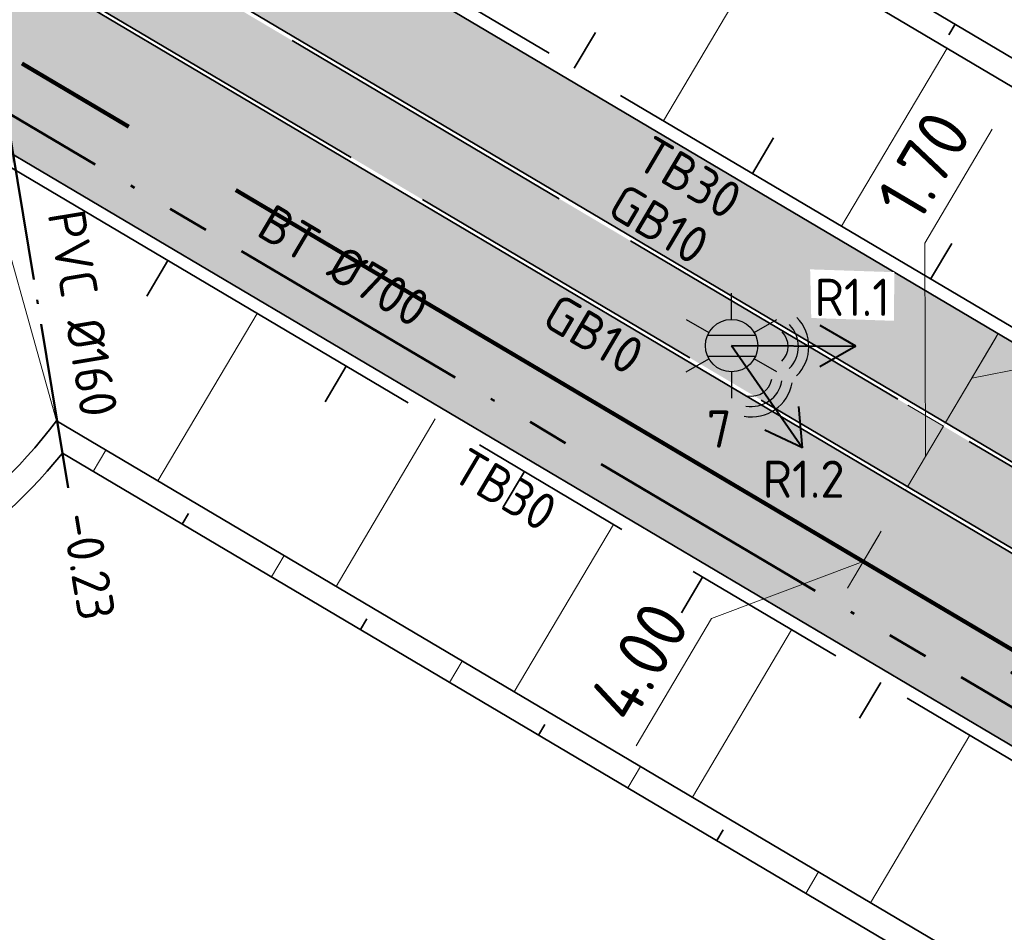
# Model space of a CAD drawing. Header units: metres. Extents: x 90794 to 91984, y 464666 to 465269.
# Tile 7 of 81: x 90930 to 90954, y 464998 to 465020. Entities that reach past the tile are written whole.
import ezdxf
from ezdxf.enums import TextEntityAlignment as Align

# ---------------------------------------------------------------- set-up
doc = ezdxf.new("R2010")
doc.units = ezdxf.units.M
for name, pattern in [('NLCS-HIDDEN', [4, 2, -2]), ('RI-BETON_700', [10, 6, -1, 1, -1, 0, -1]), ('RI-PVC160', [5, 4, -0.5, 0, -0.5]), ('VH-GAZONBAND_100X200', [9.5, 7.5, -2]), ('VH-TROTTOIRBAND_280-300', [26, 12, -2, 4, -2, 4, -2]), ('VW-30-270_STREEP', [3, 0.3, -2.7]), ('XX-AFBREEK', [7, 4, -1, 1, -1])]:
    doc.linetypes.add(name, pattern=pattern)
for name, color, linetype, lineweight in [('N-OI-RI-HWA_STROOMRICHTING-S', 150, 'Continuous', 25), ('N-OI-RI-HWA_TRANSPORTLEIDING_BETON_700-G', 150, 'RI-BETON_700', 50), ('N-WE-GW-BERM-G', 90, 'Continuous', 35), ('N-WE-GW-TALUDARCERING_KORT-G', 90, 'Continuous', 35), ('N-WE-GW-TALUDARCERING_LANG-G', 90, 'Continuous', 18), ('N-WE-IE-MEUBILAIR_WEGMEUBILAIR_LICHTMAST-S', 7, 'Continuous', 25), ('N-WE-IE-MEUBILAIR_WEGMEUBILAIR_LICHTMAST_RADARMAST-S', 7, 'Continuous', 25), ('N-WE-RI-HWA_STROOMRICHTING-S', 150, 'Continuous', 25), ('N-WE-RI-HWA_TRANSPORTLEIDING_PVC_160-GD', 150, 'RI-PVC160', 50), ('N-WE-VH-KANTOPSLUITING-T18', 1, 'Continuous', 18), ('N-WE-VH-KANTOPSLUITING_GAZONBAND_100X200-G', 90, 'VH-GAZONBAND_100X200', 35), ('N-WE-VH-KANTOPSLUITING_TROTTOIRBAND_280 300_240-G', 210, 'VH-TROTTOIRBAND_280-300', 35), ('N-WE-VH-M', 7, 'Continuous', 18), ('N-WE-VH-VERHARDING-G', 7, 'Continuous', 35), ('N-WE-VW-VERKANTING-S', 80, 'Continuous', 18)]:
    doc.layers.add(name, color=color, linetype=linetype, lineweight=lineweight)
for name, color, linetype, lineweight, true_color in [('N-WE-GR-GRAS_KRUIDENRIJK-A-500', 7, 'Continuous', 18, 0x008020), ('N-WE-OG-WEG_PARKEERPLAATS_FIETSPAD-A-500', 7, 'Continuous', 18, 0xebde94), ('N-WE-OG-WEG_VOETPAD-A-500', 7, 'Continuous', 18, 0xd7bd28), ('N-WE-VW-MARKERING_LANGS_STREEP_30270-G', 7, 'VW-30-270_STREEP', 13, 0xfcfcfc), ('N-WE-VW-MARKERING_LANGS_STREEP_DOORGETROKKEN_010-G', 7, 'Continuous', 13, 0xfcfcfc)]:
    doc.layers.add(name, color=color, linetype=linetype, lineweight=lineweight, true_color=true_color)
doc.layers.add('N-WE-KL-TRACE_DATA-G', color=7, linetype='NLCS-HIDDEN', lineweight=35, true_color=0x006600, transparency=0.5)
doc.layers.add('N-WE-KL-TRACE_ET_OV_GROEP1-G', color=1, linetype='NLCS-HIDDEN', lineweight=35, true_color=0xff0000, transparency=0.5)
doc.layers.get('0').freeze()
doc.styles.add('NLCS-ISO', font='NLCS-ISO.ttf')
doc.styles.add('NLCS-ISO-M500-T18', font='NLCS-ISO.ttf', dxfattribs={"height": 0.9})
doc.styles.add('NLCS-ISO-M500-T25', font='NLCS-ISO.ttf', dxfattribs={"height": 1.25})
doc.dimstyles.new('NLCS-M500-T25-PIJL_L2_H1', dxfattribs={"dimscale": 0.5, "dimtxt": 2.5, "dimasz": 2.5, "dimexe": 2, "dimexo": 2, "dimgap": 0.7, "dimtad": 1, "dimzin": 0, "dimdsep": 46, "dimtxsty": 'NLCS-ISO-M500-T25', "dimcen": 0, "dimdle": 2, "dimclrd": 256, "dimclre": 256, "dimclrt": 256, "dimadec": 1, "dimazin": 0, "dimtfac": 1, "dimtdec": 3, "dimtofl": 0, "dimtmove": 0, "dimatfit": 3, "dimfxl": 2, "dimfxlon": 1, "dimtfillclr": 256, "dimtolj": 1, "dimtzin": 0, "dimlwd": -1, "dimlwe": -1, "dimarcsym": 0})

# ---------------------------------------------------------------- blocks, each defined once
blk = doc.blocks.new('*U91')
blk.add_solid([(4.999999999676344, 0.6000000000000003), (4.999999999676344, 1.480297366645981e-16), (0.999999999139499, -1.036208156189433e-15)])
blk = doc.blocks.new('*U193')
at = {"color": 0, "style": 'NLCS-ISO'}
for tag, p in [('BOB_LINKS', (-40.03406546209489, 3.427863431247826)), ('BOB_RECHTS', (40.0340654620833, 3.427863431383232)), ('RIOOLINFO', (-3.231193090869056e-12, 1.91139583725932))]:
    blk.add_attdef(tag, text='', height=1.8, dxfattribs=at).set_placement(p, align=Align.MIDDLE_CENTER)
blk = doc.blocks.new('*D185')
at = {"layer": 'Defpoints', "color": 0, "transparency": 16777216}
for p in [(90951.63706886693, 465008.6211280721), (90951.94564637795, 465008.4384287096), (90949.90776924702, 465004.9964733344)]:
    blk.add_point(p, dxfattribs=at)
at = {"layer": 'N-WE-VH-M', "transparency": 16777216}
for p, q in [((90951.63706886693, 465008.6211280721), (90950.77658002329, 465009.1305973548)), ((90950.23602833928, 465006.2547837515), (90951.00023226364, 465007.5455170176)), ((90950.61813030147, 465006.9001503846), (90946.95343005, 465005.5277994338)), ((90949.599191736, 465005.1791726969), (90948.73870289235, 465005.6886419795)), ((90946.95343005, 465005.5277994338), (90945.13207736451, 465002.4515518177))]:
    blk.add_line(p, q, dxfattribs=at)
for points in [[(90950.82096375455, 465007.6516564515), (90951.17950077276, 465007.4393775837), (90951.63706886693, 465008.6211280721)], [(90950.05675983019, 465006.3609231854), (90950.4152968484, 465006.1486443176), (90949.599191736, 465005.1791726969)]]:
    blk.add_solid(points, dxfattribs=at)
at = {"layer": 'N-WE-VH-M', "transparency": 16777216, "insert": (90945.20377708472, 465004.4864081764), "char_height": 1.25, "attachment_point": 5, "rotation": 59.37151460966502, "style": 'NLCS-ISO-M500-T25'}
blk.add_mtext('\\A1;4.00', dxfattribs=at)
blk = doc.blocks.new('*D186')
at = {"layer": 'Defpoints', "color": 0, "transparency": 16777216}
for p in [(90952.55411357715, 465010.17000799), (90952.92791273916, 465009.9486928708), (90952.06181495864, 465008.4858618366)]:
    blk.add_point(p, dxfattribs=at)
at = {"layer": 'N-WE-VH-M', "transparency": 16777216}
for p, q in [((90952.10484127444, 465014.5889716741), (90953.7351429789, 465017.3425359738)), ((90952.12106468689, 465009.4385924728), (90952.10484127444, 465014.5889716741)), ((90953.19095018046, 465011.2456190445), (90953.82778678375, 465012.3212300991)), ((90952.55411357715, 465010.17000799), (90951.69362473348, 465010.6794772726)), ((90951.68801579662, 465008.7071769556), (90952.55411357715, 465010.17000799)), ((90951.68801579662, 465008.7071769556), (90950.82752695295, 465009.2166462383)), ((90951.05117919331, 465007.6315659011), (90950.41434259, 465006.5559548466))]:
    blk.add_line(p, q, dxfattribs=at)
for points in [[(90953.01168167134, 465011.3517584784), (90953.37021868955, 465011.1394796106), (90952.55411357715, 465010.17000799)], [(90950.87191068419, 465007.737705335), (90951.2304477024, 465007.5254264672), (90951.68801579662, 465008.7071769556)]]:
    blk.add_solid(points, dxfattribs=at)
at = {"layer": 'N-WE-VH-M', "transparency": 16777216, "insert": (90952.0810155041, 465016.4624863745), "char_height": 1.25, "attachment_point": 5, "rotation": 59.37151460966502, "style": 'NLCS-ISO-M500-T25'}
blk.add_mtext('\\A1;1.70', dxfattribs=at)
blk = doc.blocks.new('*D206')
at = {"layer": 'Defpoints', "color": 0, "transparency": 16777216}
for p in [(90953.87873371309, 465012.4072789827), (90954.252532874, 465012.1859638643), (90952.9788596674, 465010.0347417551)]:
    blk.add_point(p, dxfattribs=at)
at = {"layer": 'N-WE-VH-M', "transparency": 16777216}
for p, q in [((90956.47702103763, 465011.9531924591), (90958.23469006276, 465014.9218789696)), ((90954.51557031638, 465013.4828900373), (90955.15240691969, 465014.5585010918)), ((90953.87873371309, 465012.4072789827), (90953.01824486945, 465012.9167482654)), ((90952.60506050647, 465010.2560568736), (90953.87873371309, 465012.4072789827)), ((90953.24189710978, 465011.3316679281), (90953.87873371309, 465012.4072789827)), ((90953.24189710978, 465011.3316679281), (90956.47702103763, 465011.9531924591)), ((90953.24189710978, 465011.3316679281), (90952.60506050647, 465010.2560568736)), ((90952.60506050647, 465010.2560568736), (90951.74457166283, 465010.7655261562))]:
    blk.add_line(p, q, dxfattribs=at)
for points in [[(90953.06262860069, 465011.4378073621), (90953.4211656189, 465011.2255284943), (90953.87873371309, 465012.4072789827)], [(90953.06262860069, 465011.4378073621), (90953.4211656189, 465011.2255284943), (90952.60506050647, 465010.2560568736)]]:
    blk.add_solid(points, dxfattribs=at)
at = {"layer": 'N-WE-VH-M', "transparency": 16777216, "insert": (90956.51687892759, 465013.934268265), "char_height": 1.25, "attachment_point": 5, "rotation": 59.37151460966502, "style": 'NLCS-ISO-M500-T25'}
blk.add_mtext('\\A1;2.50', dxfattribs=at)
blk = doc.blocks.new('N-SIE-WEG_LICHTMAST-SO')
h = blk.add_hatch(color=256)
h.paths.add_polyline_path([(1.162672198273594, 0.5, 0.6585046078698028), (-1.162672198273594, 0.5)])
h.paths.add_polyline_path([(-1.162672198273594, -0.5, 0.6585046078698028), (1.162672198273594, -0.5)])
at = {"flags": 128}
for points in [[(8.349587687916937e-10, 1.265625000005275), (1.669846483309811e-09, 2.53125000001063)], [(-2.192125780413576, 1.265625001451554), (-1.096064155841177, 0.6328125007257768)], [(1.096064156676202, 0.6328124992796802), (2.192125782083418, 1.26562499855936)], [(-1.162672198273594, 0.5), (1.162672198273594, 0.5)], [(-2.192125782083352, -1.26562499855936), (-1.096064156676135, -0.6328124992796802)], [(-1.162672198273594, -0.5), (1.162672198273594, -0.5)], [(2.192125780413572, -1.265625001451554), (1.096064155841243, -0.6328125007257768)], [(-8.349587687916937e-10, -1.265625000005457), (-1.669775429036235e-09, -2.53125000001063)]]:
    blk.add_lwpolyline(points, dxfattribs=at)
at = {"ltscale": 0.5}
blk.add_circle((0, 0), 1.265625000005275, dxfattribs=at)
at = {"style": 'NLCS-ISO'}
blk.add_attdef('TYPE', text='', height=1.8, dxfattribs=at).set_placement((-2.465625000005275, 0), align=Align.MIDDLE_RIGHT)
blk = doc.blocks.new('N-SIE-WEG_LICHTMAST_ RADARMAST-SO')
at = {"lineweight": 40, "flags": 128}
for points in [[(-6, 0), (-4.267949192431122, 1)], [(0, 0), (-6, 0)], [(-6, 0), (-4.267949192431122, -1)]]:
    blk.add_lwpolyline(points, dxfattribs=at)
at = {"ltscale": 0.5}
blk.add_circle((0, 0), 1.265625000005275, dxfattribs=at)
for radius in [2.000000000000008, 1.500000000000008, 1.000000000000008]:
    blk.add_arc((-1.728999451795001, 0.03344254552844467), radius, 135, 225)
at = {"style": 'NLCS-ISO'}
blk.add_attdef('X', text='', height=1.8, dxfattribs=at).set_placement((-2.91038304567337e-10, 3.000000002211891), align=Align.BOTTOM_CENTER)

msp = doc.modelspace()

# ---------------------------------------------------------------- hatches: boundary and pattern name
at = {"layer": 'N-WE-GR-GRAS_KRUIDENRIJK-A-500'}
h = msp.add_hatch(dxfattribs=at)
h.set_pattern_fill('AGR-KRUIDEN-SO', color=256, scale=0.1, pattern_type=2)
h.set_pattern_definition([(90, (0.5094692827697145, 0.8604888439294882), (-0.707106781, 0.707106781), [0.1875, -1.226713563]), (45, (0.5094692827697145, 0.8604888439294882), (-0.7071067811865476, 0.7071067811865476), [0.1875, -0.8125]), (135, (0.5094692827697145, 0.8604888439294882), (-0.7071067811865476, -0.7071067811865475), [0.1875, -0.8125])])
edge = h.paths.add_edge_path()
edge.add_arc((90877.96889997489, 465052.8188761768), 0.4000000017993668, 149.3715146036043, 239.371514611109)
edge.add_line((90877.76511226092, 465052.4746806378), (90897.36705131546, 465040.8689684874))
edge.add_arc((90897.57083902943, 465041.2131640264), 0.400000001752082, 239.3715146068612, 329.3715146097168)
edge.add_line((90897.9150345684, 465041.0093763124), (90897.96598149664, 465041.0954251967))
edge.add_arc((90897.62178595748, 465041.2992129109), 0.4000000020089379, 329.3715146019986, 405.3964201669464)
edge.add_line((90897.90266497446, 465041.584005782), (90895.67502790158, 465043.7810288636))
edge.add_arc((90894.34085257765, 465042.4282627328), 1.899999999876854, 45.39642016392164, 59.37151461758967)
edge.add_line((90895.30884421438, 465044.0631915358), (90881.55551492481, 465052.2061196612))
edge.add_arc((90880.58752328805, 465050.5711908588), 1.89999999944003, 59.37151460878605, 73.34660905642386)
edge.add_line((90881.13202767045, 465052.3914971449), (90878.13447940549, 465053.2881474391))
edge.add_arc((90878.01984690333, 465052.9049250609), 0.4000000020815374, 73.34660906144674, 149.3715145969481)
edge.add_line((90877.67565136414, 465053.1087127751), (90877.6247044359, 465053.0226638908))
edge = h.paths.add_edge_path()
edge.add_arc((90922.75419099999, 465025.6055889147), 1.899999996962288, 45.39642015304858, 59.37151462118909)
edge.add_line((90923.72218263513, 465027.2405177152), (90904.59940633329, 465038.5625321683))
edge.add_arc((90903.63141469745, 465036.9276033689), 1.899999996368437, 59.37151458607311, 73.34660905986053)
edge.add_line((90904.17591907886, 465038.7479096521), (90901.1783708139, 465039.6445599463))
edge.add_arc((90901.06373831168, 465039.2613375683), 0.40000000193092, 73.3466090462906, 149.3715146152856)
edge.add_line((90900.71954277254, 465039.4651252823), (90900.66859584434, 465039.3790763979))
edge.add_arc((90901.01279138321, 465039.1752886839), 0.4000000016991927, 149.3715145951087, 239.3715146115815)
edge.add_line((90900.80900366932, 465038.831093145), (90925.78038973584, 465024.0462946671))
edge.add_arc((90925.98417744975, 465024.3904902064), 0.4000000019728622, 239.3715146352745, 329.3715145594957)
edge.add_line((90926.32837298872, 465024.186702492), (90926.37931991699, 465024.2727513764))
edge.add_arc((90926.03512437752, 465024.4765390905), 0.4000000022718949, 329.3715146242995, 405.3964201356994)
edge.add_line((90926.31600339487, 465024.7613319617), (90924.08836632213, 465026.9583550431))
edge = h.paths.add_edge_path()
edge.add_arc((90833.12668940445, 465078.6713076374), 1.89999999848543, 59.37151459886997, 72.80267784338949)
edge.add_line((90833.6884498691, 465080.486362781), (90830.69132263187, 465081.4139751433))
edge.add_arc((90830.57305727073, 465081.0318582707), 0.4000000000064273, 72.80267783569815, 232.7460180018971)
edge.add_arc((90842.37736878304, 465096.5530769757), 19.90000000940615, 232.7460179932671, 239.371514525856)
edge.add_line((90832.23893002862, 465079.4293489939), (90871.74169035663, 465056.0409656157))
edge.add_arc((90871.94547807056, 465056.3851611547), 0.4000000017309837, 239.3715146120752, 329.3715146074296)
edge.add_line((90872.2896736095, 465056.1813734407), (90872.34062053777, 465056.2674223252))
edge.add_arc((90871.99642499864, 465056.4712100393), 0.4000000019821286, 329.3715146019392, 405.3964201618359)
edge.add_line((90872.27730401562, 465056.7560029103), (90870.04966694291, 465058.9530259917))
edge.add_arc((90868.71549161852, 465057.6002598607), 1.900000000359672, 45.39642015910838, 59.37151460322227)
edge.add_line((90869.68348325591, 465059.2351886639), (90834.09468104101, 465080.3062364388))
edge = h.paths.add_edge_path()
edge.add_line((90974.42167613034, 464995.2472678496), (90975.28777391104, 464996.7100988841))
edge.add_line((90975.28777391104, 464996.7100988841), (90935.59421430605, 465020.2114487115))
edge.add_arc((90934.62622266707, 465018.5765199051), 1.900000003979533, 59.3715146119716, 73.34660902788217)
edge.add_line((90935.17072705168, 465020.3968261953), (90932.17317878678, 465021.2934764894))
edge.add_arc((90932.05854628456, 465020.9102541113), 0.4000000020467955, 73.34660905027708, 149.3715145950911)
edge.add_line((90931.71435074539, 465021.1140418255), (90931.66340381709, 465021.0279929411))
edge.add_arc((90932.00759935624, 465020.8242052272), 0.4000000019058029, 149.371514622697, 239.3715146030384)
edge.add_line((90931.80381164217, 465020.4800096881), (90974.42167613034, 464995.2472678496))
at = {"layer": 'N-WE-OG-WEG_PARKEERPLAATS_FIETSPAD-A-500'}
h = msp.add_hatch(color=256, dxfattribs=at)
h.dxf.hatch_style = 1
edge = h.paths.add_edge_path()
edge.add_line((90973.02422371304, 464991.3099234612), (90975.0621008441, 464994.7518788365))
edge.add_line((90975.0621008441, 464994.7518788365), (90832.18798312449, 465079.3433000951))
edge.add_arc((90842.37736877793, 465096.5530769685), 20.00000000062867, 223.1615312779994, 239.3715146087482, ccw=False)
edge.add_line((90827.78880733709, 465082.8719266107), (90824.74766650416, 465086.1147730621))
edge.add_arc((90807.24139277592, 465069.6973926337), 23.99999999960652, 43.16153127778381, 60.06390736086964)
edge.add_line((90819.2182022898, 465090.4953741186), (90817.18519255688, 465087.0613297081))
edge.add_arc((90823.89790941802, 465083.0894431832), 7.799772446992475, 149.3873742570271, 149.4581527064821)
edge.add_arc((90807.24139277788, 465069.6973926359), 19.9999999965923, 43.161531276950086, 60.20191758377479, ccw=False)
edge.add_line((90821.82995421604, 465083.3785429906), (90824.87109504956, 465080.1356965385))
edge.add_arc((90842.37736877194, 465096.5530769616), 23.99999999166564, 223.1615312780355, 239.3711780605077)
edge.add_line((90830.14998468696, 465075.9014165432), (90973.02422371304, 464991.3099234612))
at = {"layer": 'N-WE-OG-WEG_VOETPAD-A-500'}
h = msp.add_hatch(color=256, dxfattribs=at)
h.dxf.hatch_style = 1
edge = h.paths.add_edge_path()
edge.add_line((90976.03009248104, 464996.3868076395), (90977.30376568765, 464998.5380297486))
edge.add_line((90977.30376568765, 464998.5380297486), (90933.56428513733, 465024.4348463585))
edge.add_line((90933.56428513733, 465024.4348463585), (90931.62831330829, 465021.1650080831))
edge.add_arc((90932.0585462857, 465020.9102541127), 0.5000000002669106, 73.34660906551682, 149.3689405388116, ccw=False)
edge.add_line((90932.20183691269, 465021.3892820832), (90935.14067361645, 465020.5101940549))
edge.add_arc((90934.42422048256, 465018.1150542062), 2.499999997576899, 59.371514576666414, 73.34660906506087, ccw=False)
edge.add_line((90935.69789368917, 465020.2662763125), (90976.03009248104, 464996.3868076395))

# ---------------------------------------------------------------- linework, layer by layer
at = {"layer": 'N-OI-RI-HWA_TRANSPORTLEIDING_BETON_700-G', "flags": 128}
msp.add_lwpolyline([(90958.14796771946, 465001.0495876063), (90917.0352168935, 465025.3911974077)], dxfattribs=at)
at = {"layer": 'N-WE-GW-BERM-G', "flags": 128}
for points in [[(90942.71813866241, 465025.1744176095), (90942.7181386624, 465025.1744176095), (90980.0039528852, 465003.0986206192)], [(90943.54011353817, 465025.3850293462), (90980.30963445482, 465003.6149139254)], [(90931.1383633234, 465010.2986173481), (90970.47687729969, 464987.0074792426)], [(90931.28425400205, 465009.514961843), (90970.1711957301, 464986.4911859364)]]:
    msp.add_lwpolyline(points, dxfattribs=at)
for points in [[(90915.63861754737, 465006.0458564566, 0.3394885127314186), (90931.13836332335, 465010.2986173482)], [(90915.39013255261, 465005.4992273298, 0.3291627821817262), (90931.28425400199, 465009.5149618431)]]:
    msp.add_lwpolyline(points, format="xyb", dxfattribs=at)
at = {"layer": 'N-WE-GW-TALUDARCERING_KORT-G'}
for p, q in [((90952.84111916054, 465019.8781866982), (90952.68827837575, 465019.6200400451)), ((90943.64161560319, 465018.8170044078), (90944.15108488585, 465019.6774932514)), ((90947.94405982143, 465016.2696579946), (90948.45352910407, 465017.1301468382)), ((90952.24650403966, 465013.7223115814), (90952.7559733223, 465014.582800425)), ((90933.8312690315, 465014.1662412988), (90933.32179974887, 465013.3057524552)), ((90938.13371324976, 465011.6188948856), (90937.62424396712, 465010.758406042)), ((90942.43615746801, 465009.0715484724), (90941.92668818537, 465008.2110596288)), ((90934.17614863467, 465007.8027589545), (90934.32898941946, 465008.0609056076)), ((90946.73860168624, 465006.5242020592), (90946.2291324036, 465005.6637132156)), ((90938.4785928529, 465005.2554125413), (90938.6314336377, 465005.5135591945)), ((90951.04104590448, 465003.976855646), (90950.53157662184, 465003.1163668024)), ((90942.78103707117, 465002.7080661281), (90942.93387785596, 465002.9662127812)), ((90947.08348128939, 465000.1607197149), (90947.23632207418, 465000.418866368))]:
    msp.add_line(p, q, dxfattribs=at)
at = {"layer": 'N-WE-GW-TALUDARCERING_LANG-G'}
for p, q in [((90945.7928377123, 465017.5433312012), (90948.34018412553, 465021.8457754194)), ((90950.09528193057, 465014.9959847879), (90952.64262834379, 465019.2984290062)), ((90935.98249114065, 465012.8925680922), (90933.5879855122, 465008.8482705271)), ((90940.28493535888, 465010.345221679), (90937.89042973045, 465006.3009241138)), ((90932.02492652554, 465009.0764321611), (90932.33060809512, 465009.5927254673)), ((90944.58737957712, 465007.7978752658), (90942.19287394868, 465003.7535777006)), ((90936.3273707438, 465006.5290857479), (90936.6330523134, 465007.0453790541)), ((90948.88982379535, 465005.2505288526), (90946.49531816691, 465001.2062312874)), ((90940.62981496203, 465003.9817393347), (90940.93549653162, 465004.4980326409)), ((90953.1922680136, 465002.7031824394), (90950.79776238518, 464998.6588848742)), ((90944.93225918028, 465001.4343929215), (90945.23794074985, 465001.9506862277)), ((90949.23470339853, 464998.8870465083), (90949.54038496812, 464999.4033398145))]:
    msp.add_line(p, q, dxfattribs=at)
at = {"layer": 'N-WE-GW-TALUDARCERING_LANG-G', "flags": 128}
msp.add_lwpolyline([(90931.28425400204, 465009.5149618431), (90931.13836332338, 465010.2986173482), (90929.30400014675, 465016.8466995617)], dxfattribs=at)
at = {"layer": 'N-WE-KL-TRACE_DATA-G', "const_width": 0.5, "flags": 128}
msp.add_lwpolyline([(91140.55502259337, 464943.7499174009), (91000.06116676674, 464983.7274242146), (90822.57805724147, 465088.8100036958)], dxfattribs=at)
at = {"layer": 'N-WE-RI-HWA_TRANSPORTLEIDING_PVC_160-GD', "flags": 128}
msp.add_lwpolyline([(90931.42176889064, 465008.6821322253), (90927.91916506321, 465029.8949058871)], dxfattribs=at)
at = {"layer": 'N-WE-VH-KANTOPSLUITING_TROTTOIRBAND_280 300_240-G', "flags": 128}
for points in [[(90977.4566064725, 464998.7961764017), (90933.71712592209, 465024.6929930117)], [(90929.30400014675, 465016.8466995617), (90972.87138292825, 464991.051776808)]]:
    msp.add_lwpolyline(points, dxfattribs=at)
at = {"layer": 'N-WE-VH-VERHARDING-G', "flags": 128}
for points in [[(90830.14998468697, 465075.9014165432), (90973.02422371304, 464991.3099234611)], [(90977.30376568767, 464998.5380297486), (90933.5642851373, 465024.4348463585)]]:
    msp.add_lwpolyline(points, dxfattribs=at)
at = {"layer": 'N-WE-VW-MARKERING_LANGS_STREEP_30270-G', "ltscale": 2, "const_width": 0.1, "flags": 128}
msp.add_lwpolyline([(90935.46661479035, 465015.8709020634), (90974.04316227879, 464993.0309011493)], dxfattribs=at)
at = {"layer": 'N-WE-VW-MARKERING_LANGS_STREEP_DOORGETROKKEN_010-G', "const_width": 0.1, "flags": 128}
msp.add_lwpolyline([(90930.30368172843, 465018.9277177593), (90932.88514825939, 465017.3993099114)], dxfattribs=at)

# ---------------------------------------------------------------- block references
at = {"layer": 'N-OI-RI-HWA_STROOMRICHTING-S', "linetype": 'XX-AFBREEK'}
ref = msp.add_blockref('*U193', (90937.5915923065, 465013.220392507), dxfattribs=dict(at, xscale=0.5, yscale=0.5, zscale=0.5, rotation=329.3715146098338))
ref.add_attrib('RIOOLINFO', 'BT %%c700', dxfattribs={"layer": '0', "color": 0, "height": 0.9000000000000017, "rotation": 329.3715146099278, "style": 'NLCS-ISO'}).set_placement((90938.07849103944, 465014.0427599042), align=Align.MIDDLE_CENTER)
ref.add_attrib('BOB_RECHTS', '-1.70', dxfattribs={"layer": '0', "color": 0, "height": 0.9000000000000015, "rotation": 329.3715146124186, "style": 'NLCS-ISO'}).set_placement((90955.23069886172, 465003.7227083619), align=Align.MIDDLE_CENTER)
at = {"layer": 'N-WE-IE-MEUBILAIR_WEGMEUBILAIR_LICHTMAST-S'}
ref = msp.add_blockref('N-SIE-WEG_LICHTMAST-SO', (90947.44008706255, 465012.113127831), dxfattribs=dict(at, xscale=0.5, yscale=0.5, zscale=0.5))
ref.add_attrib('TYPE', '7', dxfattribs={"layer": '0', "height": 0.9, "style": 'NLCS-ISO'}).set_placement((90947.14008706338, 465009.378752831), align=Align.BOTTOM_CENTER)
at = {"layer": 'N-WE-VW-VERKANTING-S', "rotation": 59.37151461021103}
msp.add_blockref('*U91', (90951.22385569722, 465003.0551284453), dxfattribs=at)

# ---------------------------------------------------------------- texts
at = {"layer": 'N-WE-RI-HWA_STROOMRICHTING-S', "style": 'NLCS-ISO'}
for s, height, p in [('PVC %%c160', 0.9000000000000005, (90931.77403825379, 465012.8925627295)), ('-0.23', 0.9000000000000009, (90931.91557817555, 465006.7902548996))]:
    msp.add_text(s, height=height, rotation=279.3759484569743, dxfattribs=at).set_placement(p, align=Align.MIDDLE_CENTER)
at = {"layer": 'N-WE-VH-KANTOPSLUITING-T18', "char_height": 0.9, "attachment_point": 1, "rotation": 329.371514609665, "style": 'NLCS-ISO-M500-T18'}
for s, insert in [('TB30', (90945.53767720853, 465017.2225529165)), ('GB10', (90944.8506055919, 465016.0653078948)), ('GB10', (90943.27541574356, 465013.4048270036)), ('TB30', (90941.07462343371, 465009.6877094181))]:
    msp.add_mtext_dynamic_manual_height_columns(s, width=0.7396702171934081, gutter_width=0.4500000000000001, heights=[0], dxfattribs=dict(at, insert=insert))

# ---------------------------------------------------------------- dimensions: what is measured, and where the dimension line sits
at = {"layer": 'N-WE-VH-M'}
for base, p1, p2, angle, picture, middle in [((90953.87873371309, 465012.4072789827), (90952.97885966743, 465010.0347417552), (90954.25253287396, 465012.1859638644), 59.3715146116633, '*D206', (90956.65533528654, 465012.2543635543)), ((90951.63706886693, 465008.6211280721), (90949.90776924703, 465004.9964733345), (90951.945646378, 465008.4384287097), 59.37151460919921, '*D185', (90946.77511580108, 465005.2266283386))]:
    dim = msp.add_linear_dim(base=base, p1=p1, p2=p2, angle=angle, dimstyle='NLCS-M500-T25-PIJL_L2_H1', override={"dimtmove": 1}, dxfattribs=at)
    dim.commit()
    dim.dimension.update_dxf_attribs({"geometry": picture, "text_midpoint": middle, "dimtype": 161})

# ---------------------------------------------------------------- next in the draw order: wipeouts: each hides what was drawn before it
msp.add_wipeout([(90949.33636404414, 465013.9554787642), (90951.37201528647, 465013.88721264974), (90951.35835898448, 465012.7130450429), (90949.36369307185, 465012.78131115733)]).dxf.layer = 'N-WE-IE-MEUBILAIR_WEGMEUBILAIR_LICHTMAST_RADARMAST-S'

# ---------------------------------------------------------------- next in the draw order: linework, layer by layer
at = {"layer": 'N-WE-KL-TRACE_ET_OV_GROEP1-G', "transparency": 33554687, "flags": 128}
msp.add_lwpolyline([(90901.82547851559, 465019.0541223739, 0.25, 0.25, 0), (90916.08341330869, 465010.612432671, 0.25, 0.25, 0.4142135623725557), (90928.27604063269, 465013.7365067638, 0.25, 0.25, 0), (90932.35179489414, 465020.6204175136, 0.25, 0.25, 0), (90932.35179489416, 465020.6204175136, 0.25, 0.25, 0), (90910.77628996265, 465033.3946180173, 0.25, 0.25, 0), (90911.15839192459, 465034.03998465, 0.25, 0.25, 0), (90926.58140162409, 465024.9084895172, 0.25, 0.25, 0), (90976.43297093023, 465109.1073228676, 0.25, 0.25, 0.4142135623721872), (90974.41460845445, 465116.9845820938, 0.25, 0.25, 0), (90955.84641681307, 465127.9782438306, 0.25, 0.25, 0), (90955.91010047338, 465128.0858049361, 0.25, 0.25, 0), (90935.92839191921, 465139.9163670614, 0.25, 0.25, 0.1762086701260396), (90931.98126221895, 465140.6580213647, 0, 0, 0)], format="xyseb", dxfattribs=at)
at = {"layer": 'N-WE-KL-TRACE_ET_OV_GROEP1-G', "transparency": 33554687, "const_width": 0.25, "flags": 128}
msp.add_lwpolyline([(90983.66256653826, 464990.6766684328), (90910.96734094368, 465033.7173013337)], dxfattribs=at)
at = {"layer": 'N-WE-VH-KANTOPSLUITING_GAZONBAND_100X200-G', "flags": 128}
msp.add_lwpolyline([(90975.97914555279, 464996.3007587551), (90935.5942143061, 465020.2114487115, 0.06105354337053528), (90935.17072705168, 465020.3968261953), (90932.1731787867, 465021.2934764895, 0.3444491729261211), (90931.71435074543, 465021.1140418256), (90931.66340381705, 465021.027992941, 0.4142394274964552), (90931.80384203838, 465020.4799916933)], format="xyb", dxfattribs=at)
msp.add_lwpolyline([(90931.80380235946, 465020.4800151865), (90975.11304777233, 464994.8379277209)], dxfattribs=at)
at = {"layer": 'N-WE-VH-VERHARDING-G', "flags": 128}
msp.add_lwpolyline([(90975.06210084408, 464994.7518788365), (90832.18786444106, 465079.3433703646)], dxfattribs=at)
for points in [[(90931.75286471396, 465020.3939608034, -0.4142135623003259), (90931.57735493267, 465021.0789398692), (90931.62830186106, 465021.1649887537, -0.3444491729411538), (90932.20183691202, 465021.3892820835), (90935.19938517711, 465020.4926317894, -0.06105354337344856), (90935.64516123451, 465020.297497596), (90976.0300924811, 464996.3868076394)], [(90931.75286471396, 465020.3939608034, -0.4142135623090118), (90931.57735493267, 465021.0789398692), (90931.62830186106, 465021.1649887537, -0.3444491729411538), (90932.20183691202, 465021.3892820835), (90935.19938517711, 465020.4926317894, -0.06105354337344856), (90935.64516123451, 465020.297497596), (90976.0300924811, 464996.3868076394)]]:
    msp.add_lwpolyline(points, format="xyb", dxfattribs=at)

# ---------------------------------------------------------------- next in the draw order: block references
at = {"layer": 'N-WE-IE-MEUBILAIR_WEGMEUBILAIR_LICHTMAST_RADARMAST-S'}
ref = msp.add_blockref('N-SIE-WEG_LICHTMAST_ RADARMAST-SO', (90947.44008706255, 465012.113127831), dxfattribs=dict(at, xscale=0.5, yscale=0.5, zscale=0.5, rotation=179.7470272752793))
ref.add_attrib('TYPE', 'R1.1', dxfattribs={"layer": '0', "height": 0.9000000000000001, "style": 'NLCS-ISO'}).set_placement((90950.35482722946, 465012.5605059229), align=Align.BOTTOM_CENTER)
ref = msp.add_blockref('N-SIE-WEG_LICHTMAST_ RADARMAST-SO', (90947.44008706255, 465012.113127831), dxfattribs=dict(at, xscale=0.4999999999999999, yscale=0.4999999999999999, zscale=0.4999999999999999, rotation=124.7609143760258))
ref.add_attrib('TYPE', 'R1.2', dxfattribs={"layer": '0', "height": 0.9, "style": 'NLCS-ISO'}).set_placement((90949.17954580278, 465008.1684201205), align=Align.BOTTOM_CENTER)

# ---------------------------------------------------------------- next in the draw order: dimensions: what is measured, and where the dimension line sits
at = {"layer": 'N-WE-VH-M'}
dim = msp.add_linear_dim(base=(90952.55411357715, 465010.17000799), p1=(90952.06181495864, 465008.4858618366), p2=(90952.92791273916, 465009.9486928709), angle=59.371514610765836, dimstyle='NLCS-M500-T25-PIJL_L2_H1', override={"dimtmove": 1}, dxfattribs=at)
dim.commit()
dim.dimension.update_dxf_attribs({"geometry": '*D186', "text_midpoint": (90952.28315552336, 465014.8901427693), "dimtype": 161})

doc.saveas('drawing.dxf')
